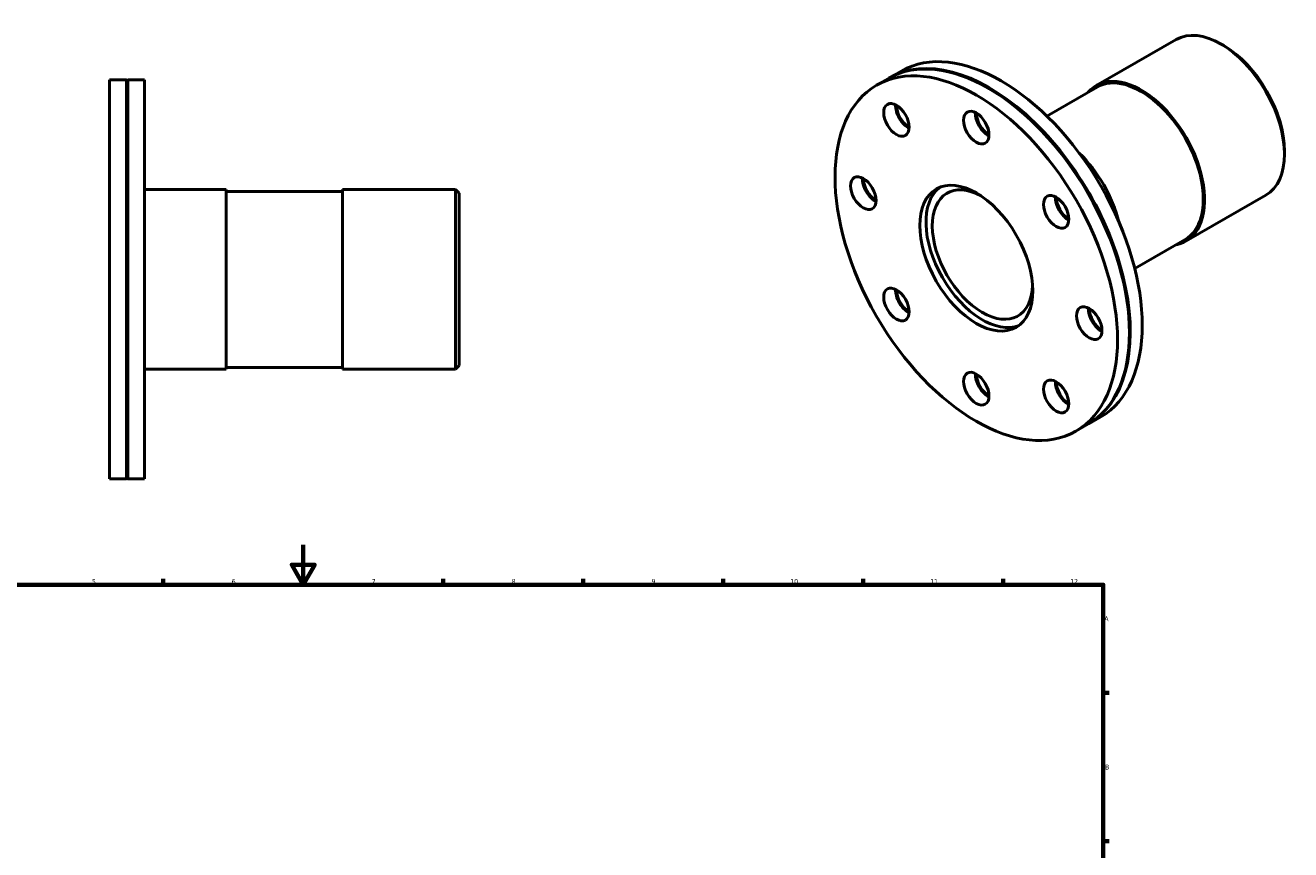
# Model space of a CAD drawing. Header units: millimetres. Extents: x -95 to 915, y -115 to 854.
# Tile 4 of 4: x 281 to 915, y 441 to 854. Entities that reach past the tile are written whole.
import ezdxf

# ---------------------------------------------------------------- set-up
doc = ezdxf.new("R2010")
doc.units = ezdxf.units.MM
doc.layers.add('Border (ISO)', color=7, linetype='Continuous', lineweight=70)
doc.layers.add('Visible (ISO)', color=7, linetype='Continuous', lineweight=50)
doc.styles.add('Note Text (ISO)', font='tahoma.ttf')

# ---------------------------------------------------------------- blocks, each defined once
blk = doc.blocks.new('Borders Default Border')
at = {"layer": 'Border (ISO)'}
for p, q in [((350.42, 574), (350.42, 576.9)), ((490.58, 574), (490.58, 576.9)), ((560.67, 574), (560.67, 576.9)), ((630.75, 574), (630.75, 576.9)), ((700.83, 574), (700.83, 576.9)), ((770.92, 574), (770.92, 576.9)), ((821, 519.75), (823.9, 519.75)), ((821, 445.5), (823.9, 445.5))]:
    blk.add_line(p, q, dxfattribs=at)
at = {"layer": 'Border (ISO)', "flags": 128}
for points in [[(420.5, 594), (420.5, 574), (414.73, 584), (426.27, 584), (420.5, 574)], [(20, 20), (20, 574), (821, 574), (821, 20), (20, 20)]]:
    blk.add_lwpolyline(points, dxfattribs=at)
at = {"layer": 'Border (ISO)', "color": 232, "true_color": 0xca0064, "char_height": 2.5, "attachment_point": 7, "style": 'Note Text (ISO)'}
for s, insert in [('5', (314.64, 574.35)), ('6', (384.66, 574.35)), ('7', (454.77, 574.4)), ('8', (524.81, 574.34)), ('9', (594.88, 574.35)), ('10', (664.29, 574.35)), ('11', (734.37, 574.4)), ('12', (804.46, 574.4)), ('A', (821.59, 555.62)), ('B', (821.89, 481.38))]:
    blk.add_mtext(s, dxfattribs=dict(at, insert=insert))

msp = doc.modelspace()

# ---------------------------------------------------------------- linework, layer by layer
at = {"layer": 'Visible (ISO)'}
for p, q in [((817.489, 824.139), (857.464, 847.159)), ((881.311, 844.146), (880.044, 844.881)), ((713.946, 827.98), (719.921, 831.421)), ((323.531, 626.982), (323.531, 826.982)), ((323.531, 826.982), (331.981, 826.982)), ((331.981, 626.982), (331.981, 826.982)), ((332.281, 826.682), (331.981, 826.982)), ((332.281, 826.682), (332.581, 826.982)), ((332.281, 627.282), (332.281, 826.682)), ((332.581, 626.982), (332.581, 826.982)), ((332.581, 826.982), (341.031, 826.982)), ((341.031, 626.982), (341.031, 826.982)), ((707.546, 824.295), (713.521, 827.736)), ((763.909, 822.551), (763.698, 822.674)), ((817.938, 823.359), (792.779, 808.871)), ((911.74, 791.305), (911.74, 789.839)), ((341.031, 771.982), (381.865, 771.982)), ((381.865, 771.982), (381.865, 681.982)), ((440.198, 771.082), (381.865, 771.082)), ((440.198, 681.982), (440.198, 771.982)), ((440.198, 771.982), (496.731, 771.982)), ((496.731, 681.982), (496.731, 771.982)), ((498.531, 770.182), (496.731, 771.982)), ((498.531, 770.182), (498.531, 683.782)), ((862.402, 746.146), (902.377, 769.167)), ((861.953, 746.926), (836.793, 732.438)), ((834.135, 700.602), (834.135, 700.358)), ((341.031, 681.982), (381.865, 681.982)), ((440.198, 682.882), (381.865, 682.882)), ((440.198, 681.982), (496.731, 681.982)), ((498.531, 683.782), (496.731, 681.982)), ((807.353, 650.978), (813.328, 654.419)), ((813.752, 654.663), (819.727, 658.104)), ((332.281, 627.282), (331.981, 626.982)), ((332.281, 627.282), (332.581, 626.982)), ((323.531, 626.982), (331.981, 626.982)), ((332.581, 626.982), (341.031, 626.982))]:
    msp.add_line(p, q, dxfattribs=at)
for centre, major_axis, start_param, end_param in [((879.92, 808.163), (-22.456, 38.996), 3.1415927, 6.2831853), ((763.425, 741.077), (-49.903, 86.658), 3.1415927, 6.2831853), ((769.824, 744.762), (-49.903, 86.658), 3.1415927, 6.2831853), ((881.193, 808.896), (-21.558, 37.436), 3.9289245, 5.4958534), ((763.849, 741.322), (-49.903, 86.658), 3.1373582, 6.2874198), ((839.945, 785.143), (-22.456, 38.996), 2.9412578, 6.4835201), ((839.945, 785.143), (22.007, -38.216), 0, 3.1415927), ((763.637, 741.2), (49.754, -86.398), 0.7873319, 2.3542608), ((723.425, 810.359), (-4.491, 7.799), 0.7243044, 2.4172882), ((723.637, 810.481), (4.641, -8.059), 3.9451237, 5.4796542), ((723.849, 810.604), (4.491, -7.799), 3.9306141, 5.4941638), ((763.425, 806.481), (-4.491, 7.799), 0.7243044, 2.4172882), ((763.637, 806.603), (4.641, -8.059), 3.9451237, 5.4796542), ((763.849, 806.725), (4.491, -7.799), 3.9306141, 5.4941638), ((798.697, 761.39), (-22.456, 38.996), 4.2546124, 5.1701655), ((706.856, 773.653), (-4.491, 7.799), 0.7243044, 2.4172882), ((707.068, 773.775), (4.641, -8.059), 3.9451237, 5.4796542), ((707.28, 773.897), (4.491, -7.799), 3.9306141, 5.4941638), ((760.543, 739.418), (19.961, -34.663), 3.2188602, 6.2059178), ((760.543, 739.418), (17.716, -30.764), 2.3829656, 7.0418123), ((803.425, 764.29), (-4.491, 7.799), 0.7243044, 2.4172882), ((803.637, 764.413), (4.641, -8.059), 3.9451237, 5.4796542), ((803.849, 764.535), (4.491, -7.799), 3.9306141, 5.4941638), ((723.425, 717.864), (-4.491, 7.799), 0.7243044, 2.4172882), ((723.637, 717.987), (4.641, -8.059), 3.9451237, 5.4796542), ((723.849, 718.109), (4.491, -7.799), 3.9306141, 5.4941638), ((819.993, 708.502), (-4.491, 7.799), 0.7243044, 2.4172882), ((820.205, 708.624), (4.641, -8.059), 3.9451237, 5.4796542), ((820.417, 708.746), (4.491, -7.799), 3.9306141, 5.4941638), ((763.425, 675.674), (-4.491, 7.799), 0.7243044, 2.4172882), ((763.637, 675.796), (4.641, -8.059), 3.9451237, 5.4796542), ((763.849, 675.918), (4.491, -7.799), 3.9306141, 5.4941638), ((803.425, 671.795), (-4.491, 7.799), 0.7243044, 2.4172882), ((803.637, 671.918), (4.641, -8.059), 3.9451237, 5.4796542), ((803.849, 672.04), (4.491, -7.799), 3.9306141, 5.4941638)]:
    msp.add_ellipse(centre, major_axis=major_axis, ratio=0.5780931, start_param=start_param, end_param=end_param, dxfattribs=at)
for centre, major_axis in [((757.45, 737.637), (49.903, -86.658)), ((717.45, 806.918), (4.491, -7.799)), ((757.45, 803.04), (4.491, -7.799)), ((700.881, 770.212), (4.491, -7.799)), ((757.45, 737.637), (19.961, -34.663)), ((797.45, 760.85), (4.491, -7.799)), ((717.45, 714.424), (4.491, -7.799)), ((814.018, 705.061), (4.491, -7.799)), ((757.45, 672.233), (4.491, -7.799)), ((797.45, 668.355), (4.491, -7.799))]:
    msp.add_ellipse(centre, major_axis=major_axis, ratio=0.5780931, dxfattribs=at)

# ---------------------------------------------------------------- block references
msp.add_blockref('Borders Default Border', (0, 0))

doc.saveas('drawing.dxf')
